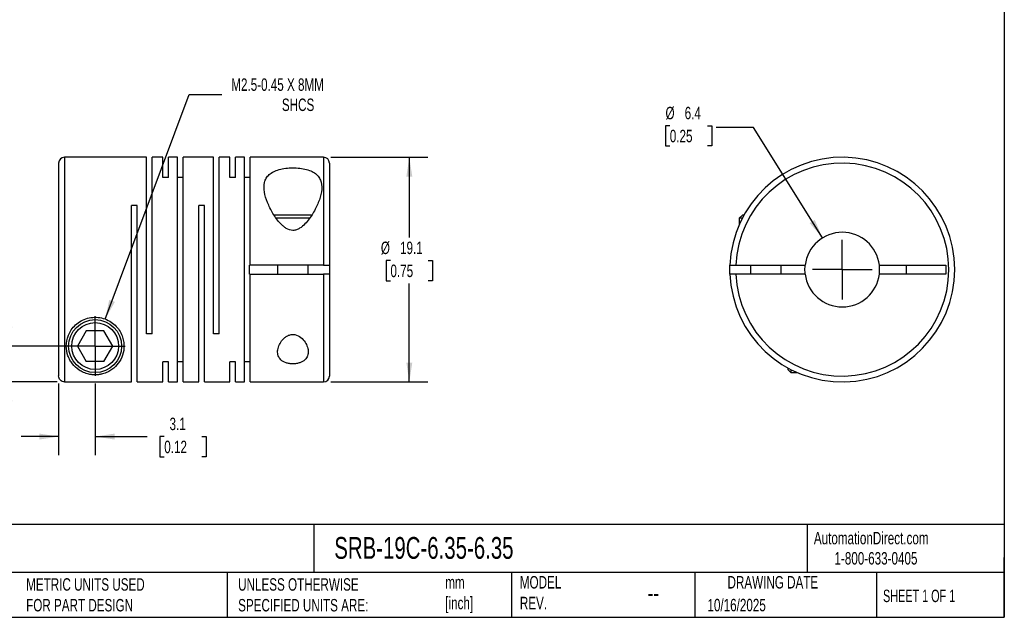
# Model space of a CAD drawing. Header units: millimetres. Extents: x 3 to 137, y 3 to 105.
# Tile 2 of 3: x 53 to 137, y 3 to 54. Entities that reach past the tile are written whole.
import ezdxf

# ---------------------------------------------------------------- set-up
doc = ezdxf.new("R2010")
doc.units = ezdxf.units.MM
doc.header["$LTSCALE"] = 0.5
doc.linetypes.add('SLD-Center', pattern=[19.05, 15.24, -1.27, 1.27, -1.27])
doc.linetypes.add('SLD-Solid', pattern=[0])
doc.layers.add('CENTER', color=40, linetype='SLD-Center')
doc.layers.add('DIMENSIONS', color=140, linetype='SLD-Solid', lineweight=25)
doc.layers.add('TEXT', color=140, linetype='SLD-Solid', lineweight=25)
doc.styles.add('SLDTEXTSTYLE0', font='TXT', dxfattribs={"width": 0.7})
doc.styles.add('SLDTEXTSTYLE1', font='TXT', dxfattribs={"width": 0.65})
doc.dimstyles.new('SLDDIMSTYLE0', dxfattribs={"dimtxt": 1.079004, "dimasz": 1.651, "dimexe": 0, "dimexo": 0.0625, "dimgap": 0.269751, "dimtad": 0, "dimtih": 1, "dimtoh": 1, "dimdec": 1, "dimrnd": 1e-09, "dimzin": 12, "dimdsep": 46, "dimtxsty": 'SLDTEXTSTYLE0', "dimsah": 1, "dimcen": 0, "dimadec": 0, "dimazin": 3, "dimtfac": 1, "dimtdec": 1, "dimtofl": 0, "dimtmove": 0, "dimatfit": 3, "dimfxl": 0, "dimfrac": 2, "dimtolj": 1, "dimtzin": 12, "dimarcsym": 0})
doc.dimstyles.new('SLDDIMSTYLE1', dxfattribs={"dimtxt": 1.079004, "dimasz": 1.651, "dimexe": 0, "dimexo": 0.0625, "dimgap": 0.269751, "dimtad": 0, "dimtih": 1, "dimtoh": 1, "dimdec": 1, "dimrnd": 1e-09, "dimzin": 12, "dimdsep": 46, "dimtxsty": 'SLDTEXTSTYLE0', "dimsah": 1, "dimcen": 0.09, "dimadec": 0, "dimazin": 3, "dimtfac": 1, "dimtdec": 1, "dimtmove": 0, "dimatfit": 0, "dimfxl": 0, "dimfrac": 2, "dimtolj": 1, "dimtzin": 12, "dimarcsym": 0})
doc.dimstyles.new('SLDDIMSTYLE2', dxfattribs={"dimtxt": 1.079004, "dimasz": 1.651, "dimexe": 0, "dimexo": 0.0625, "dimgap": 0.269751, "dimtad": 0, "dimtih": 1, "dimtoh": 1, "dimdec": 1, "dimrnd": 1e-09, "dimzin": 4, "dimdsep": 46, "dimtxsty": 'SLDTEXTSTYLE0', "dimsah": 1, "dimcen": 0.09, "dimadec": 0, "dimazin": 1, "dimtfac": 1, "dimtdec": 1, "dimtmove": 0, "dimatfit": 0, "dimfxl": 0, "dimfrac": 2, "dimtolj": 1, "dimtzin": 12, "dimarcsym": 0})
doc.dimstyles.new('SLDDIMSTYLE3', dxfattribs={"dimtxt": 1.079004, "dimasz": 1.651, "dimexe": 0, "dimexo": 0.0625, "dimgap": 0.269751, "dimtad": 0, "dimtih": 1, "dimtoh": 1, "dimdec": 1, "dimrnd": 1e-09, "dimzin": 12, "dimdsep": 46, "dimtxsty": 'SLDTEXTSTYLE0', "dimsah": 1, "dimcen": 0.09, "dimadec": 0, "dimazin": 3, "dimtfac": 1, "dimtdec": 1, "dimtofl": 0, "dimtmove": 0, "dimatfit": 3, "dimfxl": 0, "dimfrac": 2, "dimtolj": 1, "dimtzin": 12, "dimarcsym": 0})
doc.dimstyles.new('SLDDIMSTYLE4', dxfattribs={"dimtxt": 1.079004, "dimasz": 1.651, "dimexe": 0, "dimexo": 0.0625, "dimgap": 0.269751, "dimtad": 0, "dimtih": 1, "dimtoh": 1, "dimdec": 1, "dimrnd": 1e-09, "dimzin": 12, "dimdsep": 46, "dimtxsty": 'SLDTEXTSTYLE0', "dimsah": 1, "dimcen": 0, "dimadec": 0, "dimazin": 3, "dimtfac": 1, "dimtdec": 1, "dimtofl": 0, "dimtmove": 0, "dimatfit": 3, "dimfxl": 0, "dimfrac": 2, "dimtolj": 1, "dimtzin": 12, "dimarcsym": 0})

# ---------------------------------------------------------------- blocks, each defined once
blk = doc.blocks.new('_D')
at = {"layer": 'DIMENSIONS'}
for p, q in [((60.146, 28.526), (67.278, 47.62)), ((67.278, 47.62), (70.057, 47.62))]:
    blk.add_line(p, q, dxfattribs=at)
blk.add_solid([(60.146, 28.526), (60.961, 29.984), (60.486, 30.162)], dxfattribs=at)
at = {"layer": 'DIMENSIONS', "attachment_point": 1, "style": 'SLDTEXTSTYLE0'}
for s, insert, char_height in [('M2.5-0.45 X 8MM', (70.85, 48.985), 1.05833), ('SHCS', (75.153, 47.27), 1.0583)]:
    blk.add_mtext(s, dxfattribs=dict(at, insert=insert, char_height=char_height))
blk = doc.blocks.new('_D_1')
at = {"layer": 'DIMENSIONS'}
for p, q in [((56.188, 23.054), (56.188, 16.953)), ((59.288, 23.056), (59.288, 16.953)), ((56.188, 18.54), (53.013, 18.54)), ((59.288, 18.54), (63.696, 18.54)), ((65.159, 18.54), (64.796, 18.54)), ((64.796, 18.54), (64.796, 16.825)), ((68.365, 18.54), (68.727, 18.54)), ((68.727, 18.54), (68.727, 16.825)), ((64.796, 16.825), (65.159, 16.825)), ((68.727, 16.825), (68.365, 16.825))]:
    blk.add_line(p, q, dxfattribs=at)
for points in [[(56.188, 18.54), (54.537, 18.794), (54.537, 18.286)], [(59.288, 18.54), (60.939, 18.286), (60.939, 18.794)]]:
    blk.add_solid(points, dxfattribs=at)
at = {"layer": 'DIMENSIONS', "char_height": 1.0583, "attachment_point": 1, "style": 'SLDTEXTSTYLE0'}
for s, insert in [('3.1', (65.607, 20.146)), ('0.12', (65.159, 18.19))]:
    blk.add_mtext(s, dxfattribs=dict(at, insert=insert))
blk = doc.blocks.new('_D_2')
at = {"layer": 'DIMENSIONS'}
for p, q in [((43.671, 30.79), (43.309, 30.79)), ((43.309, 30.79), (43.309, 29.075)), ((46.878, 30.79), (47.24, 30.79)), ((47.24, 30.79), (47.24, 29.075)), ((48.823, 30.79), (51.998, 30.79)), ((51.998, 30.79), (51.998, 26.231)), ((43.309, 29.075), (43.671, 29.075)), ((47.24, 29.075), (46.878, 29.075)), ((58.653, 26.231), (50.411, 26.231)), ((56.053, 23.188), (50.411, 23.188)), ((51.998, 23.188), (51.998, 20.013))]:
    blk.add_line(p, q, dxfattribs=at)
for points in [[(51.998, 26.231), (52.252, 27.882), (51.744, 27.882)], [(51.998, 23.188), (51.744, 21.537), (52.252, 21.537)]]:
    blk.add_solid(points, dxfattribs=at)
at = {"layer": 'DIMENSIONS', "char_height": 1.0583, "attachment_point": 1, "style": 'SLDTEXTSTYLE0'}
for s, insert in [('3.0', (44.12, 32.396)), ('0.12', (43.671, 30.439))]:
    blk.add_mtext(s, dxfattribs=dict(at, insert=insert))
blk = doc.blocks.new('_D_3')
at = {"layer": 'DIMENSIONS'}
for p, q in [((79.323, 42.281), (87.565, 42.281)), ((85.978, 42.281), (85.978, 35.46)), ((84.375, 33.503), (84.012, 33.503)), ((84.012, 33.503), (84.012, 31.788)), ((87.581, 33.503), (87.943, 33.503)), ((87.943, 33.503), (87.943, 31.788)), ((84.012, 31.788), (84.375, 31.788)), ((87.943, 31.788), (87.581, 31.788)), ((85.978, 23.181), (85.978, 31.547)), ((79.323, 23.181), (87.565, 23.181))]:
    blk.add_line(p, q, dxfattribs=at)
for points in [[(85.978, 42.281), (85.724, 40.63), (86.232, 40.63)], [(85.978, 23.181), (86.232, 24.832), (85.724, 24.832)]]:
    blk.add_solid(points, dxfattribs=at)
at = {"layer": 'DIMENSIONS', "char_height": 1.0583, "attachment_point": 1, "style": 'SLDTEXTSTYLE0'}
for s, insert in [('%%c', (83.56, 35.109)), ('19.1', (85.189, 35.109)), ('0.75', (84.375, 33.153))]:
    blk.add_mtext(s, dxfattribs=dict(at, insert=insert))
blk = doc.blocks.new('SW_CENTERMARKSYMBOL_0')
at = {"layer": 'CENTER', "color": 0}
for q in [(0, 2.54), (-2.54, 0), (0, -2.54), (2.54, 0)]:
    blk.add_line((0, 0), q, dxfattribs=at)
blk = doc.blocks.new('_D_4')
at = {"layer": 'DIMENSIONS'}
for p, q in [((108.107, 44.963), (107.745, 44.963)), ((107.745, 44.963), (107.745, 43.248)), ((111.314, 44.963), (111.676, 44.963)), ((111.676, 44.963), (111.676, 43.248)), ((115.213, 44.811), (112.038, 44.811)), ((121.078, 35.424), (115.213, 44.811)), ((107.745, 43.248), (108.107, 43.248)), ((111.676, 43.248), (111.314, 43.248))]:
    blk.add_line(p, q, dxfattribs=at)
blk.add_solid([(121.078, 35.424), (120.419, 36.958), (119.988, 36.689)], dxfattribs=at)
at = {"layer": 'DIMENSIONS', "char_height": 1.0583, "attachment_point": 1, "style": 'SLDTEXTSTYLE0'}
for s, insert in [('%%c', (107.742, 46.568)), ('6.4', (109.371, 46.568)), ('0.25', (108.107, 44.612))]:
    blk.add_mtext(s, dxfattribs=dict(at, insert=insert))
blk = doc.blocks.new('SW_CENTERMARKSYMBOL_1')
at = {"layer": 'CENTER', "color": 0}
for q in [(0, 2.54), (-2.54, 0), (0, -2.54), (2.54, 0)]:
    blk.add_line((0, 0), q, dxfattribs=at)

msp = doc.modelspace()

# ---------------------------------------------------------------- linework, layer by layer
for p, q in [((63.638, 42.281), (56.688, 42.281)), ((56.688, 42.281), (56.688, 23.188)), ((63.638, 27.281), (63.638, 42.281)), ((65.038, 42.281), (64.118, 42.281)), ((64.118, 27.281), (64.118, 42.281)), ((65.038, 40.573), (65.038, 42.281)), ((66.288, 42.281), (65.518, 42.281)), ((65.518, 40.573), (65.518, 42.281)), ((66.288, 23.181), (66.288, 42.281)), ((69.338, 42.281), (66.768, 42.281)), ((66.768, 23.181), (66.768, 42.281)), ((69.338, 27.281), (69.338, 42.281)), ((70.738, 42.281), (69.818, 42.281)), ((69.818, 27.281), (69.818, 42.281)), ((70.738, 40.573), (70.738, 42.281)), ((71.988, 42.281), (71.218, 42.281)), ((71.218, 40.573), (71.218, 42.281)), ((71.988, 23.181), (71.988, 42.281)), ((78.688, 42.281), (72.468, 42.281)), ((72.468, 33.106), (72.468, 42.281)), ((78.688, 42.281), (78.688, 33.106)), ((56.188, 41.781), (56.188, 23.689)), ((79.188, 41.781), (79.188, 33.106)), ((65.518, 40.573), (65.038, 40.573)), ((66.768, 40.573), (66.288, 40.573)), ((71.218, 40.573), (70.738, 40.573)), ((72.468, 40.573), (71.988, 40.573)), ((62.868, 38.181), (62.388, 38.181)), ((62.388, 23.188), (62.388, 38.181)), ((62.868, 23.181), (62.868, 38.181)), ((68.568, 38.181), (68.088, 38.181)), ((68.088, 23.181), (68.088, 38.181)), ((68.568, 23.181), (68.568, 38.181)), ((76.088, 37.361), (74.478, 37.361)), ((76.088, 37.101), (74.662, 37.101)), ((77.693, 37.361), (76.088, 37.361)), ((77.518, 37.101), (76.088, 37.101)), ((114.27, 37.361), (114.01, 37.101)), ((114.01, 37.101), (114.01, 36.557)), ((114.269, 37.101), (114.01, 37.101)), ((114.408, 37.361), (114.27, 37.361)), ((72.388, 32.356), (72.388, 33.106)), ((72.468, 33.106), (72.388, 33.106)), ((78.688, 33.106), (72.468, 33.106)), ((74.788, 33.106), (74.788, 32.356)), ((77.388, 32.356), (77.388, 33.106)), ((79.188, 33.106), (79.188, 32.356)), ((113.718, 33.106), (119.608, 33.106)), ((114.96, 33.106), (114.96, 32.356)), ((117.56, 32.356), (117.56, 33.106)), ((125.913, 33.106), (131.56, 33.106)), ((128.21, 32.356), (128.21, 33.106)), ((131.56, 33.106), (131.56, 32.356)), ((72.388, 32.356), (72.468, 32.356)), ((72.468, 23.181), (72.468, 32.356)), ((72.468, 32.356), (78.688, 32.356)), ((78.688, 32.356), (78.688, 23.181)), ((79.188, 32.356), (79.188, 23.681)), ((119.608, 32.356), (113.718, 32.356)), ((131.56, 32.356), (125.913, 32.356)), ((58.538, 27.531), (57.787, 26.231)), ((60.039, 27.531), (58.538, 27.531)), ((60.79, 26.231), (60.039, 27.531)), ((64.118, 27.281), (63.638, 27.281)), ((69.818, 27.281), (69.338, 27.281)), ((57.787, 26.231), (58.538, 24.931)), ((60.039, 24.931), (60.79, 26.231)), ((60.039, 24.931), (58.538, 24.931)), ((65.518, 24.889), (65.038, 24.889)), ((65.038, 23.181), (65.038, 24.889)), ((65.518, 23.181), (65.518, 24.889)), ((66.768, 24.889), (66.288, 24.889)), ((71.218, 24.889), (70.738, 24.889)), ((70.738, 23.181), (70.738, 24.889)), ((71.218, 23.181), (71.218, 24.889)), ((72.468, 24.889), (71.988, 24.889)), ((118.13, 24.378), (118.13, 24.241)), ((118.13, 24.241), (118.39, 23.981)), ((118.39, 24.239), (118.39, 23.981)), ((118.39, 23.981), (118.934, 23.981)), ((56.688, 23.188), (62.388, 23.188)), ((62.868, 23.181), (65.038, 23.181)), ((65.518, 23.181), (66.288, 23.181)), ((66.768, 23.181), (68.088, 23.181)), ((68.568, 23.181), (70.738, 23.181)), ((71.218, 23.181), (71.988, 23.181)), ((72.468, 23.181), (78.688, 23.181))]:
    msp.add_line(p, q)
at = {"flags": 128}
for points in [[(113.218, 32.356), (113.21, 32.731), (113.218, 33.106)], [(119.585, 32.731), (119.598, 33.012), (119.608, 33.106)], [(119.608, 32.356), (119.598, 32.45), (119.585, 32.731)]]:
    msp.add_lwpolyline(points, dxfattribs=at)
for radius in [2.25, 1.99]:
    msp.add_circle((59.288, 26.231), radius)
for centre, radius, start, end in [((56.688, 41.781), 0.5, 90, 180), ((78.688, 41.781), 0.5, 0, 90), ((122.76, 32.731), 9.55, 182.25041, 177.74959), ((122.76, 32.731), 9.05, 182.37481, 177.62519), ((122.76, 32.731), 3.175, 6.78305, 173.21695), ((122.76, 32.731), 3.175, 353.21695, 6.78305), ((122.76, 32.731), 3.175, 186.78305, 353.21695), ((78.688, 23.681), 0.5, 270, 0)]:
    msp.add_arc(centre, radius, start, end)
for points, knots in [([(76.088, 36.063), (76.191, 36.063), (76.293, 36.081), (76.487, 36.144), (76.576, 36.188), (76.829, 36.342), (76.979, 36.474), (77.248, 36.753), (77.369, 36.901), (77.59, 37.201), (77.69, 37.354), (77.969, 37.816), (78.126, 38.133), (78.371, 38.747), (78.461, 39.047), (78.552, 39.63), (78.552, 39.903), (78.456, 40.282), (78.408, 40.402), (78.274, 40.623), (78.188, 40.727), (77.979, 40.911), (77.855, 40.993), (77.568, 41.135), (77.41, 41.193), (77.06, 41.288), (76.871, 41.323), (76.481, 41.369), (76.276, 41.38), (75.872, 41.379), (75.668, 41.367), (75.279, 41.318), (75.094, 41.283), (74.745, 41.186), (74.588, 41.126), (74.308, 40.985), (74.184, 40.901), (73.978, 40.715), (73.895, 40.613), (73.764, 40.39), (73.717, 40.27), (73.624, 39.893), (73.626, 39.614), (73.719, 39.04), (73.807, 38.742), (74.055, 38.124), (74.21, 37.812), (74.489, 37.351), (74.589, 37.198), (74.811, 36.897), (74.932, 36.748), (75.133, 36.542), (75.203, 36.475), (75.353, 36.349), (75.433, 36.29), (75.687, 36.135), (75.883, 36.063), (76.088, 36.063)], [0, 0, 0, 0, 0.015625, 0.015625, 0.03125, 0.03125, 0.0625, 0.0625, 0.09375, 0.09375, 0.125, 0.125, 0.1875, 0.1875, 0.25, 0.25, 0.3125, 0.3125, 0.34375, 0.34375, 0.375, 0.375, 0.40625, 0.40625, 0.4375, 0.4375, 0.46875, 0.46875, 0.5, 0.5, 0.53125, 0.53125, 0.5625, 0.5625, 0.59375, 0.59375, 0.625, 0.625, 0.65625, 0.65625, 0.6875, 0.6875, 0.75, 0.75, 0.8125, 0.8125, 0.875, 0.875, 0.90625, 0.90625, 0.9375, 0.9375, 0.953125, 0.953125, 0.96875, 0.96875, 1, 1, 1, 1]), ([(78.688, 33.106), (78.821, 33.106), (78.95, 33.106), (79.134, 33.106), (79.188, 33.106), (79.188, 33.106)], [0, 0, 0, 0, 0.5, 0.5, 1, 1, 1, 1]), ([(113.218, 33.106), (113.218, 33.106), (113.272, 33.106), (113.456, 33.106), (113.586, 33.106), (113.718, 33.106)], [0, 0, 0, 0, 0.5, 0.5, 1, 1, 1, 1]), ([(79.188, 32.356), (79.188, 32.356), (79.134, 32.356), (78.95, 32.356), (78.821, 32.356), (78.688, 32.356)], [0, 0, 0, 0, 0.5, 0.5, 1, 1, 1, 1]), ([(113.718, 32.356), (113.586, 32.356), (113.457, 32.356), (113.272, 32.356), (113.218, 32.356), (113.218, 32.356)], [0, 0, 0, 0, 0.5, 0.5, 1, 1, 1, 1]), ([(56.838, 26.231), (56.838, 25.933), (56.891, 25.658), (57.026, 25.28), (57.082, 25.159), (57.208, 24.931), (57.279, 24.824), (57.514, 24.522), (57.701, 24.345), (58.04, 24.118), (58.162, 24.05), (58.434, 23.93), (58.587, 23.877), (58.847, 23.819), (58.941, 23.804), (59.137, 23.784), (59.24, 23.779), (59.442, 23.784), (59.543, 23.792), (59.732, 23.819), (59.821, 23.838), (60.071, 23.903), (60.215, 23.958), (60.48, 24.085), (60.598, 24.156), (60.923, 24.387), (61.104, 24.566), (61.411, 24.981), (61.532, 25.211), (61.7, 25.72), (61.746, 26.004), (61.733, 26.45), (61.715, 26.602), (61.646, 26.915), (61.596, 27.073), (61.457, 27.383), (61.368, 27.538), (61.154, 27.829), (61.027, 27.967), (60.737, 28.216), (60.576, 28.325), (60.222, 28.505), (60.034, 28.574), (59.641, 28.664), (59.436, 28.685), (59.033, 28.676), (58.829, 28.646), (58.444, 28.539), (58.259, 28.463), (57.915, 28.269), (57.761, 28.155), (57.485, 27.9), (57.363, 27.757), (57.163, 27.462), (57.081, 27.308), (56.891, 26.837), (56.838, 26.529), (56.838, 26.231)], [0, 0, 0, 0, 0.0625, 0.0625, 0.09375, 0.09375, 0.125, 0.125, 0.1875, 0.1875, 0.21875, 0.21875, 0.25, 0.25, 0.265625, 0.265625, 0.28125, 0.28125, 0.296875, 0.296875, 0.3125, 0.3125, 0.34375, 0.34375, 0.375, 0.375, 0.4375, 0.4375, 0.5, 0.5, 0.5625, 0.5625, 0.59375, 0.59375, 0.625, 0.625, 0.65625, 0.65625, 0.6875, 0.6875, 0.71875, 0.71875, 0.75, 0.75, 0.78125, 0.78125, 0.8125, 0.8125, 0.84375, 0.84375, 0.875, 0.875, 0.90625, 0.90625, 0.9375, 0.9375, 1, 1, 1, 1]), ([(76.088, 27.221), (75.984, 27.221), (75.882, 27.203), (75.692, 27.139), (75.603, 27.094), (75.444, 26.991), (75.372, 26.931), (75.242, 26.806), (75.185, 26.74), (75.029, 26.534), (74.95, 26.391), (74.836, 26.103), (74.801, 25.957), (74.781, 25.677), (74.796, 25.539), (74.864, 25.347), (74.893, 25.285), (74.97, 25.168), (75.017, 25.112), (75.183, 24.958), (75.329, 24.872), (75.595, 24.782), (75.689, 24.759), (75.887, 24.728), (75.99, 24.721), (76.195, 24.721), (76.299, 24.729), (76.494, 24.761), (76.589, 24.784), (76.853, 24.874), (76.998, 24.961), (77.217, 25.166), (77.293, 25.286), (77.381, 25.542), (77.396, 25.68), (77.375, 25.961), (77.34, 26.105), (77.225, 26.394), (77.147, 26.536), (76.939, 26.809), (76.812, 26.939), (76.491, 27.148), (76.297, 27.221), (76.088, 27.221)], [0, 0, 0, 0, 0.03125, 0.03125, 0.0625, 0.0625, 0.09375, 0.09375, 0.125, 0.125, 0.1875, 0.1875, 0.25, 0.25, 0.3125, 0.3125, 0.34375, 0.34375, 0.375, 0.375, 0.4375, 0.4375, 0.46875, 0.46875, 0.5, 0.5, 0.53125, 0.53125, 0.5625, 0.5625, 0.625, 0.625, 0.6875, 0.6875, 0.75, 0.75, 0.8125, 0.8125, 0.875, 0.875, 0.9375, 0.9375, 1, 1, 1, 1]), ([(56.688, 23.188), (56.556, 23.188), (56.427, 23.243), (56.243, 23.427), (56.188, 23.557), (56.188, 23.689)], [0, 0, 0, 0, 0.5, 0.5, 1, 1, 1, 1])]:
    msp.add_open_spline(points, degree=3, knots=knots)
at = {"layer": 'TEXT'}
for p, q in [((136.525, 104.775), (136.525, 3.175)), ((136.525, 11.063), (3.175, 11.063)), ((77.879, 11.063), (77.879, 6.985)), ((119.788, 11.063), (119.788, 6.985)), ((136.525, 3.175), (136.525, 8.255)), ((136.525, 6.985), (3.175, 6.985)), ((70.499, 6.985), (70.499, 3.175)), ((94.65, 6.985), (94.65, 3.175)), ((110.233, 6.985), (110.233, 3.175)), ((125.674, 6.985), (125.674, 3.175)), ((3.175, 3.175), (136.525, 3.175))]:
    msp.add_line(p, q, dxfattribs=at)

# ---------------------------------------------------------------- block references
at = {"layer": 'CENTER'}
for name, p in [('SW_CENTERMARKSYMBOL_1', (122.76, 32.731)), ('SW_CENTERMARKSYMBOL_0', (59.288, 26.231))]:
    msp.add_blockref(name, p, dxfattribs=at)

# ---------------------------------------------------------------- texts
at = {"layer": 'TEXT'}
for s, insert, char_height, attachment_point, style in [('AutomationDirect.com', (120.347, 10.438), 1.05833, 1, 'SLDTEXTSTYLE0'), ('SRB-19C-6.35-6.35', (79.604, 10.001), 1.85208, 1, 'SLDTEXTSTYLE0'), ('1-800-633-0405', (122.096, 8.719), 1.05833, 1, 'SLDTEXTSTYLE0'), ('MODEL ^JREV.', (95.367, 6.682), 1.05833, 1, 'SLDTEXTSTYLE0'), ('DRAWING DATE', (116.863, 6.682), 1.05833, 2, 'SLDTEXTSTYLE0'), ('METRIC UNITS USED ^JFOR PART DESIGN', (53.427, 6.498), 1.05833, 1, 'SLDTEXTSTYLE0'), ('UNLESS OTHERWISE ^JSPECIFIED UNITS ARE:', (71.435, 6.498), 1.05833, 1, 'SLDTEXTSTYLE0'), ('mm^J[inch]', (89.032, 6.681), 1.0583, 1, 'SLDTEXTSTYLE0'), ('--', (106.214, 6.038), 1.5875, 1, 'SLDTEXTSTYLE0'), ('SHEET 1 OF 1', (126.221, 5.526), 1.05833, 1, 'SLDTEXTSTYLE1'), ('10/16/2025', (111.306, 4.745), 1.0583, 1, 'SLDTEXTSTYLE0')]:
    msp.add_mtext(s, dxfattribs=dict(at, insert=insert, char_height=char_height, attachment_point=attachment_point, style=style))

# ---------------------------------------------------------------- dimensions: what is measured, and where the dimension line sits
at = {"layer": 'DIMENSIONS'}
dim = msp.add_diameter_dim_2p(p1=(58.431, 23.936), p2=(60.146, 28.526), text='M2.5-0.45 X 8MM\\PSHCS', dimstyle='SLDDIMSTYLE0', override={"dimpost": '<>'}, dxfattribs=at)
dim.commit()
dim.dimension.update_dxf_attribs({"geometry": '_D', "text_midpoint": (77.14, 47.62), "dimtype": 163})
dim = msp.add_diameter_dim_2p(p1=(124.4426, 30.0382), p2=(121.0781, 35.4236), dimstyle='SLDDIMSTYLE4', dxfattribs=at)
dim.commit()
dim.dimension.update_dxf_attribs({"geometry": '_D_4', "text_midpoint": (109.7106, 44.8106), "dimtype": 163})
dim = msp.add_linear_dim(base=(85.978, 42.281), p1=(78.688, 23.181), p2=(78.688, 42.281), angle=90, text='%%c<>', dimstyle='SLDDIMSTYLE3', dxfattribs=at)
dim.commit()
dim.dimension.update_dxf_attribs({"geometry": '_D_3', "text_midpoint": (85.978, 33.503), "dimtype": 160})
dim = msp.add_linear_dim(base=(51.998, 26.231), p1=(56.688, 23.188), p2=(59.288, 26.231), angle=90, dimstyle='SLDDIMSTYLE2', dxfattribs=at)
dim.commit()
dim.dimension.update_dxf_attribs({"geometry": '_D_2', "text_midpoint": (51.998, 30.79), "dimtype": 160})
dim = msp.add_linear_dim(base=(56.188, 18.54), p1=(59.288, 23.691), p2=(56.188, 23.689), dimstyle='SLDDIMSTYLE1', dxfattribs=at)
dim.commit()
dim.dimension.update_dxf_attribs({"geometry": '_D_1', "text_midpoint": (66.762, 18.54), "dimtype": 160})

doc.saveas('drawing.dxf')
